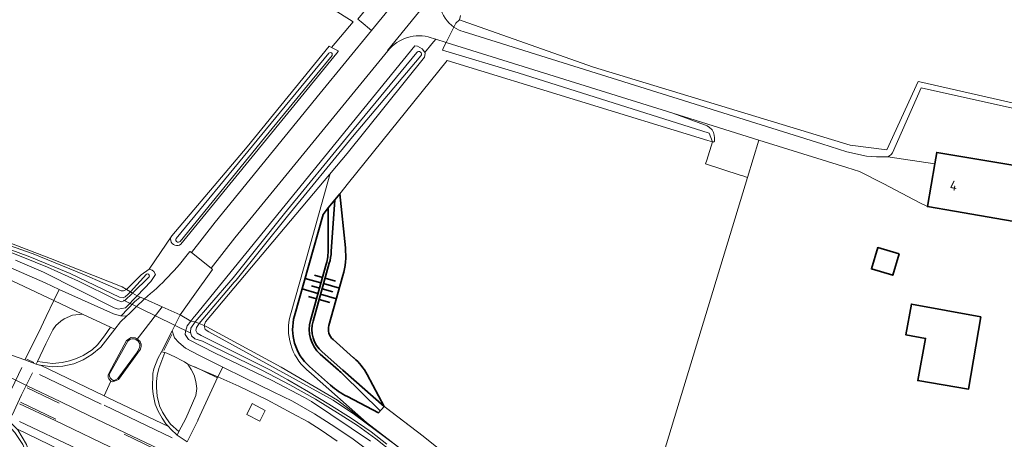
# Model space of a CAD drawing. Header units: metres. Extents: x 178952 to 185583, y 415201 to 419317.
# Tile 70 of 165: x 182279 to 182458, y 417122 to 417198. Entities that reach past the tile are written whole.
import ezdxf
from ezdxf.enums import TextEntityAlignment as Align

# ---------------------------------------------------------------- set-up
doc = ezdxf.new("R2010")
doc.units = ezdxf.units.M
for name, color, linetype, lineweight in [('B-XX-GR-BEPLANTING_CULTUUR_BOSPLANTSOEN-GV', 253, 'Continuous', 18), ('B-XX-GR-GRAS-GV', 253, 'Continuous', 13), ('B-XX-GR-HAAG-GV', 253, 'Continuous', 13), ('B-XX-GW-TALUD_KRUIN-G', 252, 'Continuous', 35), ('B-XX-GW-TALUD_TEEN-G', 252, 'Continuous', 35), ('B-XX-IE-TERREINAFSCHEIDING_KUNSTMATIG_HEKWERK_RASTER-G', 253, 'IE-TERREINAFSCHEIDING-KUNSTMATIG', 18), ('B-XX-KW-KUNSTWERK_DUIKER-G', 252, 'Continuous', 18), ('B-XX-OG-BEBOUWING-GV', 252, 'Continuous', 35), ('B-XX-OG-BEBOUWING-T18', 252, 'Continuous', 18), ('B-XX-OG-BEBOUWING_SCHUUR-GV', 252, 'Continuous', 35), ('B-XX-OG-TERREIN_CULTUURSCHEIDING-GV', 253, 'Continuous', 18), ('B-XX-OG-TERREIN_ERF-GV', 253, 'Continuous', 18), ('B-XX-OG-TERREIN_ONBEGROEID-GV', 253, 'Continuous', 18), ('B-XX-OG-WATER-GV', 253, 'Continuous', 18), ('B-XX-OG-WATER_SLOOT-GV', 253, 'Continuous', 18), ('B-XX-OG-WEG-GV', 253, 'Continuous', 18), ('B-XX-VH-VERHARDING_ASFALT-GV', 251, 'Continuous', 18), ('B-XX-VH-VERHARDING_BEDRIJFSVLOERPLAAT-GV', 251, 'Continuous', 18), ('B-XX-VH-VERHARDING_BETONSTRAATSTEEN-GV', 251, 'Continuous', 18), ('B-XX-VH-VERHARDING_STRAATBAKSTEEN-GV', 251, 'Continuous', 18), ('B-XX-VH-VERHARDING_TEGEL-GV', 251, 'Continuous', 18), ('B-XX-VW-MARKERING-G', 253, 'Continuous', 18)]:
    doc.layers.add(name, color=color, linetype=linetype, lineweight=lineweight)
doc.styles.add('NLCS-ISO-M-T18', font='NLCS-ISO.ttf', dxfattribs={"height": 1.8})
doc.linetypes.add('IE-TERREINAFSCHEIDING-KUNSTMATIG', pattern='A,4,[82,NLCS.SHX,S=0.75,R=90,X=0,Y=0],4,-2', length=10)

msp = doc.modelspace()

# ---------------------------------------------------------------- linework, layer by layer
at = {"layer": 'B-XX-GR-BEPLANTING_CULTUUR_BOSPLANTSOEN-GV'}
for points in [[(182337.725, 417167.386), (182338.893, 417168.834), (182356.813, 417191.048), (182404.185, 417176.544), (182405.054, 417176.278), (182404.447, 417177.854), (182369.723, 417188.826), (182355.984, 417192.948), (182356.237, 417193.569), (182356.633, 417194.349), (182354.761, 417194.934), (182354.031, 417194.062), (182352.76, 417192.487), (182352.815, 417192.314), (182352.68, 417191.635), (182338.631, 417174.184), (182312.907, 417143.552), (182312.637, 417142.918), (182313.147, 417142.658), (182326.667, 417135.337), (182336.908, 417129.337), (182355.615, 417114.959)], [(182365.776, 417112.117), (182352.457, 417122.801), (182345.78, 417127.915)]]:
    msp.add_lwpolyline(points, dxfattribs=at)
at = {"layer": 'B-XX-GR-GRAS-GV'}
for points in [[(182274.267, 417159.078), (182284.76, 417155.065), (182297.757, 417149.93), (182298.555, 417149.455), (182301.195, 417152.123), (182302.636, 417153.135), (182306.765, 417159.23), (182320.481, 417175.382), (182335.347, 417193.689), (182335.811, 417193.434), (182339.749, 417198.072), (182339.08, 417198.497), (182328.675, 417205.117), (182302.369, 417221.853), (182297.993, 417224.637), (182295.828, 417226.014), (182292.722, 417227.99), (182282.726, 417235.191), (182279.253, 417236.559), (182276.562, 417229.568)], [(182359.257, 417199.211), (182359.049, 417198.44), (182359.525, 417198.272), (182383.417, 417189.842), (182430.084, 417175.691), (182436.711, 417174.855), (182442.447, 417187.242), (182442.723, 417187.176), (182478.704, 417179.009)]]:
    msp.add_lwpolyline(points, dxfattribs=at)
at = {"layer": 'B-XX-GR-HAAG-GV'}
for points in [[(182442.723, 417187.176), (182442.447, 417187.242), (182436.711, 417174.855), (182430.084, 417175.691), (182383.417, 417189.842), (182359.525, 417198.272), (182359.049, 417198.44), (182358.397, 417197.82), (182358.236, 417197.503), (182358.047, 417197.131)], [(182359.722, 417196.308), (182368.791, 417193.47), (182424.902, 417175.912), (182429.44, 417174.492), (182433.026, 417173.662), (182434.86, 417173.531), (182436.893, 417173.582), (182437.237, 417173.757), (182437.537, 417173.998), (182437.781, 417174.296), (182442.992, 417186.103), (182466.126, 417180.916), (182465.996, 417180.301), (182478.385, 417177.629), (182478.679, 417178.897), (182478.704, 417179.009), (182442.723, 417187.176)]]:
    msp.add_lwpolyline(points, dxfattribs=at)
msp.add_lwpolyline([(182358.047, 417197.131, 0.0769244), (182359.722, 417196.308)], format="xyb", dxfattribs=at)
msp.add_lwpolyline([(182356.633, 417194.349), (182356.237, 417193.569), (182355.984, 417192.948), (182369.723, 417188.826), (182404.447, 417177.854), (182405.054, 417176.278), (182405.185, 417176.242), (182405.314, 417176.284), (182405.399, 417176.39), (182405.411, 417176.524), (182405.422, 417177.022), (182405.353, 417177.514), (182405.206, 417177.99), (182404.985, 417178.435), (182404.937, 417178.514), (182404.519, 417178.87), (182404.054, 417179.162), (182403.567, 417179.378), (182397.86, 417181.484)], close=True, dxfattribs=at)
at = {"layer": 'B-XX-GW-TALUD_KRUIN-G', "flags": 128}
for points in [[(182345.348, 417128.193), (182337.837, 417134.794), (182334.091, 417138.106, -0.2879204), (182332.44, 417143.718), (182335.4, 417154.226, 0.051449), (182335.768, 417156.349), (182336.418, 417165.767)], [(182344.672, 417127.428), (182337.945, 417133.991, 0.0122729), (182337.046, 417134.826), (182333.76, 417137.732, -0.2879204), (182331.959, 417143.853), (182334.838, 417154.074, 0.0687467), (182335.212, 417156.786), (182335.212, 417164.272)]]:
    msp.add_lwpolyline(points, format="xyb", dxfattribs=at)
for points in [[(182330.988, 417151.473), (182333.878, 417150.66)], [(182332.703, 417152.029), (182334.147, 417151.623)], [(182334.629, 417151.488), (182336.554, 417150.947)], [(182330.446, 417149.548), (182333.334, 417148.736)], [(182332.162, 417150.104), (182333.606, 417149.698)], [(182334.088, 417149.563), (182336.013, 417149.022)], [(182334.36, 417150.525), (182337.246, 417149.714)], [(182331.618, 417148.179), (182333.062, 417147.774)], [(182333.543, 417147.638), (182335.469, 417147.097)], [(182333.815, 417148.601), (182336.703, 417147.789)]]:
    msp.add_lwpolyline(points, dxfattribs=at)
at = {"layer": 'B-XX-GW-TALUD_TEEN-G', "flags": 128}
for points in [[(182345.348, 417128.193), (182344.355, 417127.069), (182338.682, 417129.99, -0.0622098), (182335.613, 417132.089), (182331.773, 417135.484, -0.2879204), (182329.071, 417144.667), (182334.261, 417163.093), (182335.212, 417164.272), (182336.418, 417165.767), (182337.296, 417166.855)], [(182345.348, 417128.193), (182342.272, 417134.024, 0.0970472), (182339.856, 417137.016), (182339.795, 417137.068), (182336.078, 417140.354, -0.2879204), (182335.328, 417142.905), (182337.881, 417151.971, 0.0947358), (182338.315, 417157.022), (182337.296, 417166.855)]]:
    msp.add_lwpolyline(points, format="xyb", dxfattribs=at)
at = {"layer": 'B-XX-IE-TERREINAFSCHEIDING_KUNSTMATIG_HEKWERK_RASTER-G', "ltscale": 0.2, "flags": 128}
msp.add_lwpolyline([(182342.148, 417125.31), (182332.148, 417134.151), (182331.276, 417134.922, -0.2879204), (182328.349, 417144.87), (182330.814, 417153.622), (182335.584, 417170.556)], format="xyb", dxfattribs=at)
for points in [[(182297.757, 417149.93), (182284.76, 417155.065), (182274.267, 417159.078), (182250.704, 417165.872), (182241.562, 417168.463)], [(182342.148, 417125.31), (182355.615, 417114.959), (182366.196, 417106.788), (182369.068, 417104.569), (182373.814, 417101.657), (182378.534, 417099.081), (182401.567, 417087.997), (182411.541, 417083.591), (182412.342, 417082.81)]]:
    msp.add_lwpolyline(points, dxfattribs=at)
at = {"layer": 'B-XX-KW-KUNSTWERK_DUIKER-G'}
msp.add_lwpolyline([(182297.972, 417147.507), (182310.223, 417141.533)], dxfattribs=at)
at = {"layer": 'B-XX-OG-BEBOUWING-GV'}
for points in [[(182484.31, 417170.99), (182482.2, 417171.831), (182477.27, 417172.671), (182476.68, 417169.182), (182445.791, 417174.351), (182445.439, 417172.303), (182444.101, 417164.512), (182449.031, 417163.662), (182473.15, 417159.5), (182472.72, 417157.63), (182475.17, 417157.32), (182481.4, 417156.1)], [(182453.8, 417144.48), (182441.2, 417146.8), (182440.18, 417141.24), (182443.76, 417140.57), (182442.36, 417132.91), (182451.58, 417131.35)]]:
    msp.add_lwpolyline(points, close=True, dxfattribs=at)
at = {"layer": 'B-XX-OG-BEBOUWING_SCHUUR-GV'}
msp.add_lwpolyline([(182438.94, 417155.92), (182435.07, 417157.06), (182433.93, 417153.2), (182437.8, 417152.05)], close=True, dxfattribs=at)
at = {"layer": 'B-XX-OG-TERREIN_CULTUURSCHEIDING-GV'}
msp.add_lwpolyline([(182345.302, 417128.281), (182352.457, 417122.801), (182365.776, 417112.117), (182373.066, 417106.75), (182373.165, 417106.692), (182373.852, 417106.285), (182379.95, 417102.68), (182389.453, 417097.715), (182389.577, 417098.122), (182395.828, 417118.655), (182411.403, 417169.81), (182410.546, 417170.106), (182410.092, 417170.236), (182403.782, 417172.284), (182404.001, 417172.967), (182405.054, 417176.278), (182404.185, 417176.544), (182356.813, 417191.048), (182338.893, 417168.834), (182337.296, 417166.855)], dxfattribs=at)
msp.add_lwpolyline([(182413.474, 417176.612), (182397.86, 417181.484), (182403.567, 417179.378), (182404.054, 417179.162), (182404.519, 417178.87), (182404.937, 417178.514), (182404.985, 417178.435), (182405.206, 417177.99), (182405.353, 417177.514), (182405.422, 417177.022), (182405.411, 417176.524), (182405.399, 417176.39), (182405.314, 417176.284), (182405.185, 417176.242), (182405.054, 417176.278), (182404.001, 417172.967), (182403.782, 417172.284), (182410.092, 417170.236), (182410.546, 417170.106), (182411.403, 417169.81)], close=True, dxfattribs=at)
at = {"layer": 'B-XX-OG-TERREIN_ERF-GV'}
for points in [[(182466.126, 417180.916), (182442.992, 417186.103), (182437.781, 417174.296), (182437.537, 417173.998), (182437.237, 417173.757), (182436.893, 417173.582), (182445.439, 417172.303), (182445.791, 417174.351), (182476.68, 417169.182)], [(182473.15, 417159.5), (182449.031, 417163.662), (182444.101, 417164.512), (182442.716, 417165.229), (182436.157, 417168.625), (182431.741, 417170.911), (182429.483, 417171.616), (182413.474, 417176.612), (182411.403, 417169.81), (182395.828, 417118.655)]]:
    msp.add_lwpolyline(points, dxfattribs=at)
msp.add_lwpolyline([(182453.8, 417144.48), (182451.58, 417131.35), (182442.36, 417132.91), (182443.76, 417140.57), (182440.18, 417141.24), (182441.2, 417146.8)], close=True, dxfattribs=at)
at = {"layer": 'B-XX-OG-TERREIN_ONBEGROEID-GV'}
for points in [[(182359.525, 417198.272), (182359.049, 417198.44), (182358.397, 417197.82), (182358.236, 417197.503), (182358.047, 417197.131)], [(182359.722, 417196.308), (182368.791, 417193.47), (182424.902, 417175.912), (182429.44, 417174.492), (182433.026, 417173.662), (182434.86, 417173.531), (182436.893, 417173.582), (182437.237, 417173.757), (182437.537, 417173.998), (182437.781, 417174.296), (182442.992, 417186.103), (182466.126, 417180.916), (182465.996, 417180.301), (182478.385, 417177.629), (182478.679, 417178.897), (182478.704, 417179.009), (182442.723, 417187.176), (182442.447, 417187.242), (182436.711, 417174.855), (182430.084, 417175.691), (182383.417, 417189.842), (182359.525, 417198.272)]]:
    msp.add_lwpolyline(points, dxfattribs=at)
msp.add_lwpolyline([(182358.047, 417197.131, 0.0769244), (182359.722, 417196.308)], format="xyb", dxfattribs=at)
msp.add_lwpolyline([(182356.633, 417194.349), (182356.237, 417193.569), (182355.984, 417192.948), (182369.723, 417188.826), (182404.447, 417177.854), (182405.054, 417176.278), (182405.185, 417176.242), (182405.314, 417176.284), (182405.399, 417176.39), (182405.411, 417176.524), (182405.422, 417177.022), (182405.353, 417177.514), (182405.206, 417177.99), (182404.985, 417178.435), (182404.937, 417178.514), (182404.519, 417178.87), (182404.054, 417179.162), (182403.567, 417179.378), (182397.86, 417181.484)], close=True, dxfattribs=at)
at = {"layer": 'B-XX-OG-WATER-GV', "flags": 128}
for points in [[(182323.62, 417177.028), (182335.91, 417191.989), (182335.944, 417192.154), (182335.899, 417192.316), (182335.785, 417192.44), (182335.627, 417192.499), (182335.459, 417192.479), (182335.334, 417192.4), (182307.55, 417158.706), (182307.499, 417158.523), (182307.528, 417158.335), (182307.631, 417158.175), (182307.79, 417158.071), (182307.977, 417158.04), (182308.161, 417158.089), (182308.283, 417158.179)], [(182339.643, 417177.192), (182352.033, 417191.886), (182352.141, 417192.064), (182352.166, 417192.258), (182352.112, 417192.446), (182351.988, 417192.597), (182351.813, 417192.687), (182351.618, 417192.701), (182351.433, 417192.636), (182351.289, 417192.503), (182339.066, 417177.666), (182327.24, 417163.252), (182317.906, 417151.594), (182313.605, 417146.58), (182311.012, 417143.578), (182311.733, 417143.292), (182318.12, 417150.785), (182318.492, 417151.131), (182327.82, 417162.781)], [(182302.66, 417151.75), (182302.706, 417151.913), (182302.672, 417152.079), (182302.567, 417152.212), (182302.413, 417152.283), (182302.207, 417152.264), (182299.281, 417149.023), (182299.65, 417148.804)]]:
    msp.add_lwpolyline(points, close=True, dxfattribs=at)
at = {"layer": 'B-XX-OG-WATER_SLOOT-GV'}
for points in [[(182336.988, 417192.7), (182336.989, 417192.787), (182335.811, 417193.434), (182335.347, 417193.689), (182320.481, 417175.382), (182306.765, 417159.23), (182306.615, 417158.942), (182306.554, 417158.647), (182306.572, 417158.346), (182306.669, 417158.061), (182306.837, 417157.81), (182307.064, 417157.613), (182307.336, 417157.482), (182307.632, 417157.427), (182307.932, 417157.451), (182308.178, 417157.535), (182308.431, 417157.698), (182336.772, 417192.372)], [(182352.288, 417193.161), (182351.407, 417193.666), (182350.936, 417193.691), (182310.961, 417144.624), (182310.799, 417144.425), (182310.234, 417143.715), (182311.012, 417143.578), (182313.605, 417146.58), (182317.906, 417151.594), (182327.24, 417163.252), (182339.066, 417177.666), (182351.289, 417192.503), (182351.433, 417192.636), (182351.618, 417192.701), (182351.813, 417192.687), (182351.988, 417192.597), (182352.112, 417192.446), (182352.166, 417192.258), (182352.141, 417192.064), (182352.033, 417191.886), (182339.643, 417177.192), (182327.82, 417162.781), (182318.492, 417151.131), (182318.12, 417150.785), (182311.733, 417143.292), (182312.637, 417142.918), (182312.907, 417143.552), (182338.631, 417174.184), (182352.68, 417191.635), (182352.815, 417192.314), (182352.76, 417192.487), (182352.715, 417192.63)], [(182335.899, 417192.316), (182335.944, 417192.154), (182335.91, 417191.989), (182323.62, 417177.028), (182308.283, 417158.179), (182308.161, 417158.089), (182307.977, 417158.04), (182307.79, 417158.071), (182307.631, 417158.175), (182307.528, 417158.335), (182307.499, 417158.523), (182307.55, 417158.706), (182335.334, 417192.4), (182335.459, 417192.479), (182335.627, 417192.499), (182335.785, 417192.44)], [(182302.207, 417152.264), (182302.413, 417152.283), (182302.567, 417152.212), (182302.672, 417152.079), (182302.706, 417151.913), (182302.66, 417151.75), (182299.65, 417148.804), (182300.483, 417148.308), (182302.972, 417150.914), (182303.802, 417152.21), (182303.506, 417152.717), (182303.217, 417152.997), (182302.636, 417153.135), (182301.195, 417152.123), (182298.555, 417149.455), (182299.281, 417149.023)]]:
    msp.add_lwpolyline(points, close=True, dxfattribs=at)
for points in [[(182275.516, 417157.399), (182280.968, 417155.366), (182288.306, 417152.337), (182297.269, 417148.087), (182297.935, 417147.947), (182298.33, 417148.129), (182298.836, 417148.596), (182299.281, 417149.023), (182298.555, 417149.455), (182298.533, 417149.432), (182298.021, 417149.219), (182297.547, 417149.186), (182290.912, 417152.103), (182281.594, 417155.953), (182270.885, 417159.719)], [(182274.925, 417157.185), (182279.723, 417155.343), (182284.185, 417153.487), (182289.838, 417150.959), (182296.661, 417147.567), (182297.62, 417147.243), (182298.236, 417147.48), (182299.65, 417148.804), (182299.281, 417149.023), (182298.836, 417148.596), (182298.33, 417148.129), (182297.935, 417147.947), (182297.269, 417148.087), (182288.306, 417152.337), (182280.968, 417155.366), (182275.516, 417157.399)], [(182278.368, 417154.754), (182283.434, 417152.575), (182296.285, 417146.113), (182297.026, 417145.907), (182298.377, 417146.103), (182300.483, 417148.308), (182299.65, 417148.804), (182298.236, 417147.48), (182297.62, 417147.243), (182296.661, 417147.567), (182289.838, 417150.959), (182284.185, 417153.487), (182279.723, 417155.343), (182274.925, 417157.185)], [(182347.374, 417119.56), (182343.868, 417122.316), (182340.496, 417124.751), (182337.406, 417126.733), (182332.865, 417129.562), (182328.21, 417132.143), (182323.163, 417134.786), (182314.025, 417139.211), (182312.361, 417140.072), (182310.939, 417140.467), (182310.334, 417141.059), (182310.16, 417141.762), (182310.252, 417142.442), (182311.012, 417143.578), (182310.234, 417143.715), (182309.566, 417142.852), (182309.243, 417141.852), (182309.219, 417141.266), (182309.824, 417140.346), (182314.679, 417137.86), (182324.895, 417133.008), (182330.872, 417129.86), (182332.151, 417129.082), (182342.913, 417121.904)], [(182345.843, 417121.337), (182343.018, 417123.575), (182339.355, 417126.052), (182335.342, 417128.648), (182331.641, 417130.867), (182327.864, 417133.051), (182324.685, 417134.788), (182312.085, 417141.109), (182311.367, 417141.541), (182311.153, 417141.986), (182311.285, 417142.553), (182311.733, 417143.292), (182311.012, 417143.578), (182310.252, 417142.442), (182310.16, 417141.762), (182310.334, 417141.059), (182310.939, 417140.467), (182312.361, 417140.072), (182314.025, 417139.211), (182323.163, 417134.786), (182328.21, 417132.143), (182332.865, 417129.562), (182337.406, 417126.733), (182340.496, 417124.751), (182343.868, 417122.316), (182347.374, 417119.56)], [(182347.472, 417121.161), (182339.968, 417126.73), (182336.115, 417129.356), (182313.499, 417141.76), (182312.866, 417142.18), (182312.637, 417142.918), (182311.733, 417143.292), (182311.285, 417142.553), (182311.153, 417141.986), (182311.367, 417141.541), (182312.085, 417141.109), (182324.685, 417134.788), (182327.864, 417133.051), (182331.641, 417130.867), (182335.342, 417128.648), (182339.355, 417126.052), (182343.018, 417123.575), (182345.843, 417121.337)]]:
    msp.add_lwpolyline(points, dxfattribs=at)
at = {"layer": 'B-XX-OG-WEG-GV'}
for points in [[(182424.003, 417286.443), (182424.517, 417287.009), (182424.968, 417287.625), (182425.353, 417288.285), (182425.667, 417288.982), (182425.906, 417289.708), (182426.055, 417290.377), (182424.769, 417289.868), (182423.69, 417289.374), (182423.044, 417288.25), (182418.437, 417285.373), (182407.72, 417277.63), (182404.193, 417273.66), (182402.437, 417273.834), (182402.007, 417273.325), (182399.288, 417270.111), (182399.313, 417270.048), (182399.837, 417268.736), (182394.485, 417262.284), (182393.47, 417262.937), (182340.593, 417198.593), (182341.2, 417198.08), (182343.058, 417196.511), (182398.974, 417264.727)], [(182357.199, 417197.847), (182358.047, 417197.131), (182358.236, 417197.503), (182358.397, 417197.82), (182359.049, 417198.44), (182359.257, 417199.211)], [(182339.08, 417198.497), (182339.749, 417198.072), (182335.811, 417193.434), (182336.989, 417192.787), (182336.988, 417192.7), (182336.772, 417192.372), (182308.431, 417157.698), (182308.178, 417157.535), (182307.932, 417157.451), (182307.632, 417157.427), (182307.336, 417157.482), (182307.064, 417157.613), (182306.837, 417157.81), (182306.669, 417158.061), (182306.572, 417158.346), (182306.554, 417158.647), (182306.615, 417158.942), (182306.765, 417159.23), (182302.636, 417153.135), (182303.217, 417152.997), (182303.506, 417152.717), (182303.802, 417152.21), (182302.972, 417150.914), (182300.483, 417148.308), (182301.054, 417148.062), (182301.785, 417147.747)], [(182310.025, 417156.345), (182310.33, 417156.15), (182314.65, 417161.67), (182333.731, 417185.132), (182343.058, 417196.511), (182341.2, 417198.08), (182340.593, 417198.593)], [(182346.031, 417192.822), (182318.24, 417158.831), (182313.912, 417153.331), (182314.16, 417153.061), (182310.64, 417148.21), (182308.268, 417144.85), (182310.234, 417143.715), (182310.799, 417144.425), (182310.961, 417144.624), (182350.936, 417193.691)], [(182350.936, 417193.691), (182351.407, 417193.666), (182352.288, 417193.161), (182352.715, 417192.63), (182352.76, 417192.487), (182354.031, 417194.062), (182354.761, 417194.934), (182353.904, 417195.201)], [(182275.121, 417154.409), (182283.748, 417150.644), (182286.308, 417149.485), (182296.19, 417145.012), (182296.798, 417144.86), (182297.43, 417144.651), (182297.599, 417144.648), (182300.001, 417147.216), (182301.054, 417148.062), (182300.483, 417148.308), (182298.377, 417146.103), (182297.026, 417145.907), (182296.285, 417146.113), (182283.434, 417152.575), (182278.368, 417154.754)], [(182274.33, 417138.698), (182280.053, 417136.681), (182282.537, 417141.612), (182283.923, 417144.525), (182285.318, 417147.432), (182276.743, 417151.536)], [(182342.913, 417121.904), (182332.151, 417129.082), (182330.872, 417129.86), (182324.895, 417133.008), (182314.679, 417137.86), (182309.824, 417140.346), (182309.219, 417141.266), (182309.243, 417141.852), (182309.566, 417142.852), (182310.234, 417143.715), (182308.268, 417144.85), (182307.201, 417142.643), (182306.866, 417141.95), (182307.267, 417140.687), (182308.026, 417139.817), (182309.245, 417138.82), (182311.686, 417137.506), (182316.031, 417135.341), (182319.978, 417133.418), (182325.196, 417130.893), (182328.735, 417129.168), (182332.682, 417126.853), (182336.38, 417124.536), (182339.723, 417122.264), (182342.403, 417120.277)], [(182336.82, 417121.927), (182333.934, 417123.889), (182331.578, 417125.4), (182328.583, 417127.013), (182324.138, 417129.404), (182318.948, 417131.885), (182315.163, 417133.574), (182311.524, 417125.745), (182311.547, 417125.783), (182309.562, 417121.786)]]:
    msp.add_lwpolyline(points, dxfattribs=at)
for points in [[(182356.82, 417206.008, 0.3836517), (182357.199, 417197.847)], [(182353.904, 417195.201, 0.3067184), (182346.031, 417192.822)], [(182301.785, 417147.747, 0.0611713), (182310.025, 417156.345)]]:
    msp.add_lwpolyline(points, format="xyb", dxfattribs=at)
for points in [[(182231.7, 417170.959), (182231.49, 417170.501), (182233.471, 417169.864), (182243.01, 417167.398), (182270.885, 417159.719), (182281.594, 417155.953), (182290.912, 417152.103), (182297.547, 417149.186), (182298.021, 417149.219), (182298.533, 417149.432), (182298.555, 417149.455), (182297.757, 417149.93), (182284.76, 417155.065), (182274.267, 417159.078), (182250.704, 417165.872), (182241.562, 417168.463), (182241.356, 417168.512), (182233.61, 417170.345)], [(182301.785, 417147.747), (182301.054, 417148.062), (182300.001, 417147.216), (182297.599, 417144.648), (182298.572, 417144.633), (182299.075, 417145.101), (182300.231, 417146.229)], [(182295.652, 417142.617), (182290.525, 417144.971), (182288.759, 417144.775), (182287.223, 417144.123), (182286.603, 417143.675), (182285.678, 417142.906), (182285.182, 417142.114), (182283.884, 417139.556), (182282.378, 417136.392), (182285.095, 417136.011), (182286.852, 417136.203), (182288.212, 417136.524), (182289.454, 417136.95), (182290.67, 417137.46), (182292.283, 417138.486), (182293.297, 417139.382), (182294.537, 417141.033)], [(182313.147, 417142.658), (182312.637, 417142.918), (182312.866, 417142.18), (182313.499, 417141.76), (182336.115, 417129.356), (182339.968, 417126.73), (182347.472, 417121.161), (182365.897, 417106.35), (182365.952, 417106.305), (182366.196, 417106.788), (182355.615, 417114.959), (182336.908, 417129.337), (182326.667, 417135.337)], [(182309.674, 417135.863), (182309.069, 417136.306), (182308.734, 417136.483), (182307.304, 417137.246), (182305.887, 417137.915), (182305.534, 417137.995), (182304.39, 417135.115), (182304.128, 417133.82), (182303.966, 417132.748), (182304.011, 417131.63), (182304.135, 417130.105), (182304.557, 417128.336), (182305.06, 417127.196), (182305.791, 417126.023), (182306.561, 417125.019), (182308.066, 417123.65), (182309.304, 417126.036), (182311.152, 417130.215), (182311.341, 417131.446), (182311.14, 417132.724), (182310.842, 417133.895), (182310.305, 417134.907)], [(182321.411, 417128.756), (182323.761, 417127.463), (182322.786, 417125.532), (182320.394, 417126.777)]]:
    msp.add_lwpolyline(points, close=True, dxfattribs=at)
at = {"layer": 'B-XX-VH-VERHARDING_ASFALT-GV'}
for points in [[(182398.974, 417264.727), (182343.058, 417196.511), (182333.731, 417185.132), (182314.65, 417161.67), (182310.33, 417156.15), (182313.912, 417153.331), (182318.24, 417158.831), (182346.031, 417192.822), (182345.972, 417192.896), (182356.719, 417206.098), (182356.82, 417206.008), (182394.201, 417251.56)], [(182356.82, 417206.008), (182356.719, 417206.098), (182345.972, 417192.896), (182346.031, 417192.822)], [(182353.904, 417195.201), (182354.761, 417194.934), (182356.633, 417194.349), (182358.047, 417197.131), (182357.199, 417197.847)], [(182358.047, 417197.131), (182356.633, 417194.349), (182397.86, 417181.484), (182413.474, 417176.612), (182429.483, 417171.616), (182431.741, 417170.911), (182436.157, 417168.625), (182442.716, 417165.229), (182444.101, 417164.512), (182445.439, 417172.303), (182436.893, 417173.582), (182434.86, 417173.531), (182433.026, 417173.662), (182429.44, 417174.492), (182424.902, 417175.912), (182368.791, 417193.47)], [(182368.791, 417193.47), (182359.722, 417196.308)], [(182314.16, 417153.061), (182313.912, 417153.331), (182310.33, 417156.15), (182310.025, 417156.345)], [(182276.743, 417151.536), (182285.318, 417147.432), (182286.308, 417149.485), (182283.748, 417150.644), (182275.121, 417154.409)], [(182301.785, 417147.747), (182305.027, 417146.298), (182308.268, 417144.85), (182310.64, 417148.21), (182314.16, 417153.061)], [(182309.562, 417121.786), (182307.727, 417122.997), (182306.574, 417124.082), (182306.167, 417124.543), (182295.341, 417129.744), (182294.462, 417130.164), (182282.894, 417135.687), (182282.704, 417135.714), (182282.148, 417135.913), (182280.053, 417136.681), (182274.33, 417138.698)], [(182342.403, 417120.277), (182339.723, 417122.264), (182336.38, 417124.536), (182332.682, 417126.853), (182328.735, 417129.168), (182325.196, 417130.893), (182319.978, 417133.418), (182316.031, 417135.341), (182315.163, 417133.574), (182318.948, 417131.885), (182324.138, 417129.404), (182328.583, 417127.013), (182331.578, 417125.4), (182333.934, 417123.889), (182336.82, 417121.927)], [(182279.096, 417128.701), (182285.602, 417125.634), (182297.132, 417120.106), (182304.117, 417116.748), (182307.324, 417115.177), (182318.652, 417109.796), (182335.887, 417101.472), (182352.394, 417093.617), (182353.49, 417093.092), (182353.625, 417093.374), (182354.916, 417096.085), (182345.908, 417100.422), (182327.708, 417109.088), (182320.488, 417112.595), (182317.733, 417114.104), (182308.785, 417118.413), (182305.663, 417119.882), (182298.285, 417123.446), (182291.842, 417126.529), (182286.475, 417129.12), (182280.618, 417131.905), (182277.717, 417133.326)], [(182277.717, 417133.326), (182280.618, 417131.905), (182286.475, 417129.12), (182291.842, 417126.529), (182298.285, 417123.446), (182305.663, 417119.882)], [(182278.624, 417124.126), (182288.507, 417119.363), (182289.559, 417118.857), (182290.077, 417118.607), (182301.854, 417113.007), (182302.852, 417112.588), (182304.944, 417111.86), (182307.494, 417111.006), (182309.789, 417110.129), (182313.868, 417108.247), (182327.079, 417101.98), (182340.418, 417095.584), (182352.036, 417090.038), (182352.228, 417090.442), (182353.49, 417093.092), (182352.394, 417093.617), (182335.887, 417101.472), (182318.652, 417109.796), (182307.324, 417115.177), (182304.117, 417116.748), (182297.132, 417120.106), (182285.602, 417125.634), (182279.096, 417128.701)], [(182288.507, 417119.363), (182278.624, 417124.126)], [(182278.782, 417123.967), (182280.382, 417121.304)]]:
    msp.add_lwpolyline(points, dxfattribs=at)
for points in [[(182357.199, 417197.847, -0.3836517), (182356.82, 417206.008)], [(182346.031, 417192.822, -0.3067184), (182353.904, 417195.201)], [(182359.722, 417196.308, -0.0769244), (182358.047, 417197.131)], [(182310.025, 417156.345, -0.0611713), (182301.785, 417147.747)]]:
    msp.add_lwpolyline(points, format="xyb", dxfattribs=at)
for points in [[(182290.525, 417144.971), (182285.318, 417147.432), (182283.923, 417144.525), (182282.537, 417141.612), (182280.053, 417136.681), (182282.148, 417135.913), (182282.378, 417136.392), (182283.884, 417139.556), (182285.182, 417142.114), (182285.678, 417142.906), (182286.603, 417143.675), (182287.223, 417144.123), (182288.759, 417144.775)], [(182298.564, 417140.21), (182299.379, 417140.725), (182300.093, 417140.694), (182300.491, 417140.451), (182305.027, 417146.298), (182301.785, 417147.747), (182300.231, 417146.229), (182299.075, 417145.101), (182298.572, 417144.633), (182297.433, 417143.574), (182296.418, 417142.266), (182293.88, 417138.995), (182292.246, 417137.653), (182290.659, 417136.66), (182288.953, 417135.931), (182286.943, 417135.509), (182285.045, 417135.381), (182282.894, 417135.687), (182294.462, 417130.164), (182295.722, 417132.803), (182295.32, 417133.236), (182295.234, 417133.461), (182295.209, 417133.96), (182295.469, 417134.462)], [(182304.91, 417138.137), (182306.866, 417141.95), (182307.201, 417142.643), (182308.268, 417144.85), (182305.027, 417146.298), (182300.491, 417140.451), (182300.631, 417140.365), (182301.004, 417140.016), (182301.192, 417139.551), (182301.18, 417139.133), (182301.066, 417138.636), (182297.12, 417133.08), (182296.053, 417132.698), (182295.722, 417132.803), (182294.462, 417130.164), (182295.341, 417129.744), (182306.167, 417124.543), (182305.714, 417125.057), (182305.012, 417126.098), (182304.27, 417127.383), (182303.757, 417128.644), (182303.378, 417130.461), (182303.251, 417131.557), (182303.352, 417134.21), (182303.506, 417135.037), (182304.245, 417136.913)]]:
    msp.add_lwpolyline(points, close=True, dxfattribs=at)
at = {"layer": 'B-XX-VH-VERHARDING_BEDRIJFSVLOERPLAAT-GV'}
for points in [[(182300.491, 417140.451), (182300.093, 417140.694), (182299.379, 417140.725), (182298.564, 417140.21), (182295.469, 417134.462), (182295.209, 417133.96), (182295.234, 417133.461), (182295.32, 417133.236), (182295.722, 417132.803), (182296.053, 417132.698), (182297.12, 417133.08), (182301.066, 417138.636), (182301.18, 417139.133), (182301.192, 417139.551), (182301.004, 417140.016), (182300.631, 417140.365)], [(182296.952, 417133.317), (182296.562, 417133.015), (182296.311, 417132.914), (182296.126, 417132.947), (182295.791, 417133.15), (182295.562, 417133.436), (182295.448, 417133.741), (182295.409, 417134.015), (182298.791, 417140.089), (182299.178, 417140.361), (182299.522, 417140.485), (182299.927, 417140.476), (182300.29, 417140.319), (182300.662, 417140.079), (182300.944, 417139.592), (182300.973, 417139.196), (182300.854, 417138.714), (182300.351, 417137.912)]]:
    msp.add_lwpolyline(points, close=True, dxfattribs=at)
at = {"layer": 'B-XX-VH-VERHARDING_BETONSTRAATSTEEN-GV'}
msp.add_lwpolyline([(182296.952, 417133.317), (182300.351, 417137.912), (182300.854, 417138.714), (182300.973, 417139.196), (182300.944, 417139.592), (182300.662, 417140.079), (182300.29, 417140.319), (182299.927, 417140.476), (182299.522, 417140.485), (182299.178, 417140.361), (182298.791, 417140.089), (182295.409, 417134.015), (182295.448, 417133.741), (182295.562, 417133.436), (182295.791, 417133.15), (182296.126, 417132.947), (182296.311, 417132.914), (182296.562, 417133.015)], close=True, dxfattribs=at)
at = {"layer": 'B-XX-VH-VERHARDING_STRAATBAKSTEEN-GV'}
for points in [[(182296.418, 417142.266), (182295.652, 417142.617), (182294.537, 417141.033), (182293.297, 417139.382), (182292.283, 417138.486), (182290.67, 417137.46), (182289.454, 417136.95), (182288.212, 417136.524), (182286.852, 417136.203), (182285.095, 417136.011), (182282.378, 417136.392), (182282.148, 417135.913), (182282.704, 417135.714), (182282.894, 417135.687), (182285.045, 417135.381), (182286.943, 417135.509), (182288.953, 417135.931), (182290.659, 417136.66), (182292.246, 417137.653), (182293.88, 417138.995)], [(182305.534, 417137.995), (182304.91, 417138.137), (182304.245, 417136.913), (182303.506, 417135.037), (182303.352, 417134.21), (182303.251, 417131.557), (182303.378, 417130.461), (182303.757, 417128.644), (182304.27, 417127.383), (182305.012, 417126.098), (182305.714, 417125.057), (182306.167, 417124.543), (182306.574, 417124.082), (182307.727, 417122.997), (182308.066, 417123.65), (182306.561, 417125.019), (182305.791, 417126.023), (182305.06, 417127.196), (182304.557, 417128.336), (182304.135, 417130.105), (182304.011, 417131.63), (182303.966, 417132.748), (182304.128, 417133.82), (182304.39, 417135.115)], [(182278.624, 417124.126), (182277.266, 417125.49), (182276.97, 417124.852), (182278.224, 417123.494), (182279.113, 417122.193), (182279.681, 417121.269), (182280.061, 417120.36), (182280.469, 417119.092), (182280.725, 417117.966), (182280.719, 417116.667), (182280.621, 417115.143), (182280.288, 417113.09), (182279.585, 417110.307), (182280.232, 417109.991), (182280.85, 417112.271), (182281.332, 417115.247), (182281.392, 417117.111), (182281.111, 417118.992), (182280.382, 417121.304), (182278.782, 417123.967)]]:
    msp.add_lwpolyline(points, close=True, dxfattribs=at)
at = {"layer": 'B-XX-VH-VERHARDING_TEGEL-GV'}
for points in [[(182286.308, 417149.485), (182285.318, 417147.432), (182290.525, 417144.971), (182295.652, 417142.617), (182296.418, 417142.266), (182297.433, 417143.574), (182298.572, 417144.633), (182297.599, 417144.648), (182297.43, 417144.651), (182296.798, 417144.86), (182296.19, 417145.012)], [(182306.866, 417141.95), (182304.91, 417138.137), (182305.534, 417137.995), (182305.887, 417137.915), (182307.304, 417137.246), (182308.734, 417136.483), (182309.069, 417136.306), (182309.674, 417135.863), (182315.163, 417133.574), (182316.031, 417135.341), (182311.686, 417137.506), (182309.245, 417138.82), (182308.026, 417139.817), (182307.267, 417140.687)], [(182315.163, 417133.574), (182309.674, 417135.863), (182310.305, 417134.907), (182310.842, 417133.895), (182311.14, 417132.724), (182311.341, 417131.446), (182311.152, 417130.215), (182309.304, 417126.036), (182308.066, 417123.65), (182307.727, 417122.997), (182309.562, 417121.786), (182311.547, 417125.783), (182311.524, 417125.745)], [(182321.411, 417128.756), (182320.394, 417126.777), (182322.786, 417125.532), (182323.761, 417127.463)]]:
    msp.add_lwpolyline(points, close=True, dxfattribs=at)
at = {"layer": 'B-XX-VW-MARKERING-G'}
for points in [[(182305.317, 417138.375), (182306.783, 417141.306)], [(182281.677, 417136.213), (182280.443, 417136.813)], [(182279.536, 417135.28), (182277.622, 417131.323), (182275.761, 417127.577)], [(182310.938, 417135.411), (182314.935, 417133.449)], [(182277.748, 417126.634), (182279.48, 417130.29), (182281.465, 417134.335)], [(182293.949, 417128.637), (182282.715, 417133.993)], [(182286.298, 417128.797), (182280.474, 417131.619)], [(182280.618, 417131.905), (182286.475, 417129.12)], [(182285.602, 417125.634), (182279.096, 417128.701)], [(182279.256, 417128.997), (182285.719, 417125.918)], [(182286.475, 417129.12), (182291.842, 417126.529), (182298.285, 417123.446)], [(182306.821, 417122.532), (182294.491, 417128.441)], [(182297.132, 417120.106), (182285.602, 417125.634)], [(182279.126, 417125.463), (182289.569, 417120.512)], [(182305.519, 417119.615), (182298.119, 417123.15)], [(182298.285, 417123.446), (182305.663, 417119.882)]]:
    msp.add_lwpolyline(points, dxfattribs=at)

# ---------------------------------------------------------------- texts
at = {"layer": 'B-XX-OG-BEBOUWING-T18', "style": 'NLCS-ISO-M-T18'}
msp.add_text('4', height=1.8, rotation=350.3, dxfattribs=at).set_placement((182448.869, 417168.345), align=Align.MIDDLE_CENTER)

doc.saveas('drawing.dxf')
